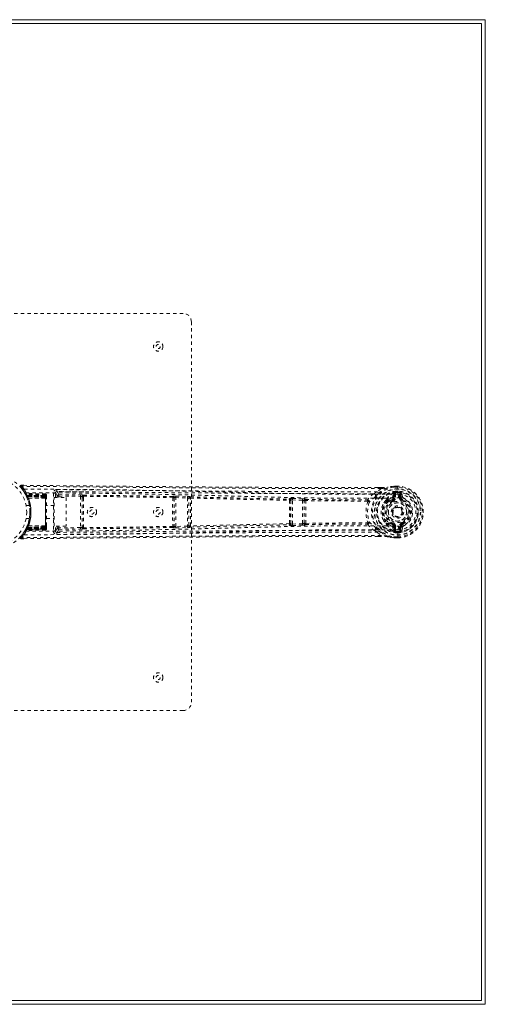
# Model space of a CAD drawing. Header units: inches. Extents: x -57 to 59, y -93 to 51.
# Tile 5 of 5: x 45 to 59, y 21 to 51. Entities that reach past the tile are written whole.
import ezdxf

# ---------------------------------------------------------------- set-up
doc = ezdxf.new("R2010")
doc.units = ezdxf.units.IN
doc.header["$MEASUREMENT"] = 0
doc.linetypes.add('SLD-Dashed', pattern=[0.075, 0.05, -0.025])
doc.linetypes.add('SLD-Solid', pattern=[0])

msp = doc.modelspace()

# ---------------------------------------------------------------- linework, layer by layer
at = {"color": 7, "linetype": 'SLD-Solid', "lineweight": 15}
for p, q in [((29.25, 50.508), (59, 50.508)), ((58.882, 50.39), (29.368, 50.39)), ((29.368, 50.39), (58.882, 50.39)), ((58.882, 20.876), (58.882, 50.39)), ((58.882, 50.39), (58.882, 20.876)), ((59, 50.508), (59, 20.758)), ((29.368, 20.876), (58.882, 20.876)), ((58.882, 20.876), (29.368, 20.876)), ((59, 20.758), (29.25, 20.758))]:
    msp.add_line(p, q, dxfattribs=at)
at = {"color": 7, "linetype": 'SLD-Dashed', "lineweight": 0}
for p, q in [((38.375, 41.633), (49.875, 41.633)), ((50.125, 41.383), (50.125, 29.883)), ((44.961, 36.39), (45.042, 36.289)), ((44.983, 36.44), (44.983, 36.41)), ((45.069, 36.439), (44.984, 36.44)), ((55.855, 36.34), (55.74, 36.244)), ((55.856, 36.369), (55.754, 36.368)), ((55.857, 36.37), (55.755, 36.37)), ((56.239, 36.412), (56.235, 36.412)), ((56.356, 36.413), (56.239, 36.412)), ((56.357, 36.412), (56.239, 36.411)), ((56.355, 36.383), (56.239, 36.383)), ((56.356, 36.409), (56.356, 36.413)), ((56.356, 36.356), (56.356, 36.409)), ((56.356, 36.333), (56.356, 36.356)), ((56.356, 36.327), (56.356, 36.333)), ((56.356, 36.177), (56.356, 36.327)), ((45.049, 36.279), (45.086, 36.219)), ((45.091, 36.215), (45.099, 36.202)), ((45.109, 36.184), (45.143, 36.117)), ((45.115, 36.201), (45.123, 36.187)), ((45.721, 36.18), (45.115, 36.201)), ((45.721, 36.166), (45.123, 36.187)), ((45.725, 36.145), (45.131, 36.168)), ((45.134, 36.168), (45.169, 36.1)), ((45.721, 36.148), (45.134, 36.168)), ((45.138, 36.128), (45.134, 36.137)), ((45.138, 36.128), (45.164, 36.141)), ((45.14, 36.123), (45.138, 36.128)), ((45.14, 36.161), (45.139, 36.156)), ((45.14, 36.123), (45.166, 36.136)), ((45.153, 36.097), (45.14, 36.123)), ((45.143, 36.117), (45.144, 36.116)), ((45.144, 36.115), (45.17, 36.127)), ((45.144, 36.115), (45.146, 36.111)), ((45.146, 36.111), (45.172, 36.123)), ((45.153, 36.097), (45.179, 36.109)), ((45.154, 36.093), (45.181, 36.105)), ((45.721, 36.141), (45.164, 36.141)), ((45.164, 36.141), (45.166, 36.136)), ((45.166, 36.136), (45.721, 36.136)), ((45.17, 36.099), (45.169, 36.1)), ((45.169, 36.1), (45.721, 36.081)), ((45.17, 36.127), (45.721, 36.127)), ((45.721, 36.08), (45.17, 36.099)), ((45.171, 36.053), (45.172, 36.05)), ((45.721, 36.123), (45.172, 36.123)), ((45.721, 36.109), (45.179, 36.109)), ((45.181, 36.105), (45.721, 36.105)), ((45.198, 36.056), (45.199, 36.054)), ((45.198, 36.056), (45.722, 36.051)), ((45.721, 36.05), (45.199, 36.054)), ((45.721, 36.166), (45.721, 36.18)), ((45.721, 36.081), (45.721, 36.148)), ((45.721, 36.136), (45.721, 35.131)), ((45.721, 35.143), (45.721, 36.123)), ((45.721, 36.105), (45.721, 36.109)), ((45.721, 36.105), (45.721, 35.161)), ((45.721, 36.081), (45.721, 36.08)), ((45.721, 36.05), (45.722, 36.051)), ((45.721, 35.217), (45.721, 36.05)), ((45.75, 36.14), (45.748, 36.14)), ((45.75, 36.149), (45.749, 36.153)), ((45.75, 36.148), (45.75, 36.148)), ((45.75, 36.135), (45.75, 36.14)), ((45.75, 36.127), (45.75, 36.136)), ((45.75, 36.123), (45.75, 36.127)), ((45.75, 36.051), (45.75, 36.118)), ((45.75, 35.217), (45.75, 36.049)), ((46.019, 36.205), (45.959, 36.205)), ((45.959, 36.205), (45.959, 35.061)), ((45.982, 35.209), (45.982, 36.07)), ((45.982, 36.07), (46.348, 36.07)), ((46.019, 36.07), (46.019, 36.205)), ((46.065, 36.25), (46.047, 36.247)), ((46.067, 36.249), (46.057, 36.249)), ((46.068, 36.25), (46.067, 36.249)), ((46.882, 36.242), (46.068, 36.249)), ((46.076, 36.113), (46.121, 36.113)), ((46.076, 36.07), (46.076, 36.113)), ((46.121, 36.113), (46.781, 36.106)), ((46.121, 36.07), (46.121, 36.113)), ((46.122, 36.157), (46.782, 36.15)), ((46.348, 36.07), (46.348, 35.209)), ((46.781, 36.106), (46.781, 35.161)), ((46.825, 36.097), (46.826, 36.049)), ((46.826, 36.049), (46.826, 35.217)), ((46.872, 36.059), (46.872, 36.108)), ((49.563, 36.106), (49.561, 36.1)), ((49.604, 36.055), (49.607, 36.061)), ((49.607, 36.061), (49.607, 35.205)), ((49.652, 35.198), (49.652, 36.068)), ((49.652, 36.068), (50.004, 36.058)), ((49.653, 36.113), (50.006, 36.102)), ((50.004, 36.058), (50.004, 35.209)), ((50.049, 36.044), (50.049, 36.044)), ((50.049, 35.222), (50.049, 36.044)), ((50.096, 36.089), (50.096, 36.089)), ((53.081, 36.021), (53.085, 36.034)), ((53.174, 35.267), (53.174, 35.999)), ((53.174, 35.999), (53.482, 35.987)), ((53.175, 36.044), (53.484, 36.032)), ((53.484, 36.032), (53.518, 36.029)), ((53.574, 36.012), (53.574, 36.013)), ((55.628, 36.185), (55.74, 36.244)), ((55.998, 35.986), (56.016, 35.998)), ((56.043, 36.005), (56.066, 36.005)), ((56.192, 36.007), (56.203, 36.014)), ((56.203, 35.98), (56.192, 36.007)), ((56.225, 36.207), (56.204, 36.091)), ((56.225, 36.207), (56.235, 36.217)), ((56.233, 36.062), (56.258, 36.192)), ((56.233, 36.062), (56.258, 36.062)), ((56.24, 36.22), (56.236, 36.217)), ((56.288, 36.192), (56.258, 36.192)), ((56.258, 36.192), (56.258, 36.062)), ((56.288, 36.062), (56.258, 36.062)), ((56.283, 36.232), (56.264, 36.226)), ((56.264, 36.226), (56.277, 36.226)), ((56.277, 36.226), (56.355, 36.227)), ((56.282, 36.261), (56.284, 36.232)), ((56.282, 36.261), (56.283, 36.261)), ((56.283, 36.261), (56.355, 36.262)), ((56.355, 36.232), (56.284, 36.232)), ((56.288, 36.192), (56.288, 36.062)), ((56.355, 36.227), (56.355, 36.232)), ((56.44, 36.178), (56.41, 36.178)), ((56.41, 36.062), (56.41, 36.178)), ((56.41, 36.062), (56.44, 36.062)), ((56.44, 36.178), (56.46, 36.062)), ((56.44, 36.062), (56.44, 36.178)), ((56.46, 36.062), (56.44, 36.062)), ((56.5, 36.09), (56.476, 36.209)), ((56.504, 36.002), (56.495, 35.98)), ((56.496, 36.006), (56.504, 36.002)), ((56.527, 36.057), (56.504, 36.002)), ((45.232, 35.833), (45.136, 35.833)), ((45.982, 35.828), (45.75, 35.828)), ((53.125, 35.976), (53.129, 35.989)), ((53.129, 35.989), (53.129, 35.277)), ((53.482, 35.987), (53.482, 35.279)), ((53.527, 35.969), (53.528, 35.968)), ((53.527, 35.297), (53.527, 35.969)), ((56.071, 35.981), (56.048, 35.981)), ((45.136, 35.433), (45.232, 35.433)), ((45.75, 35.438), (45.982, 35.438)), ((56.349, 35.477), (56.334, 35.477)), ((56.358, 35.477), (56.349, 35.477)), ((45.143, 35.149), (45.109, 35.083)), ((45.131, 35.098), (45.725, 35.121)), ((45.169, 35.166), (45.134, 35.098)), ((45.721, 35.119), (45.134, 35.098)), ((45.138, 35.138), (45.14, 35.143)), ((45.164, 35.125), (45.138, 35.138)), ((45.166, 35.131), (45.14, 35.143)), ((45.144, 35.151), (45.143, 35.149)), ((45.146, 35.155), (45.144, 35.151)), ((45.17, 35.139), (45.144, 35.151)), ((45.172, 35.143), (45.146, 35.155)), ((45.153, 35.169), (45.154, 35.173)), ((45.179, 35.158), (45.153, 35.169)), ((45.181, 35.161), (45.154, 35.173)), ((45.166, 35.131), (45.164, 35.125)), ((45.164, 35.125), (45.721, 35.126)), ((45.721, 35.131), (45.166, 35.131)), ((45.721, 35.185), (45.169, 35.166)), ((45.169, 35.166), (45.17, 35.168)), ((45.17, 35.168), (45.721, 35.187)), ((45.721, 35.139), (45.17, 35.139)), ((45.172, 35.216), (45.171, 35.213)), ((45.172, 35.143), (45.721, 35.143)), ((45.179, 35.158), (45.721, 35.158)), ((45.721, 35.161), (45.181, 35.161)), ((45.722, 35.215), (45.198, 35.21)), ((45.199, 35.212), (45.198, 35.21)), ((45.199, 35.212), (45.721, 35.217)), ((45.722, 35.215), (45.721, 35.217)), ((45.721, 35.187), (45.721, 35.185)), ((45.721, 35.119), (45.721, 35.185)), ((45.721, 35.158), (45.721, 35.161)), ((45.749, 35.114), (45.75, 35.118)), ((45.75, 35.148), (45.75, 35.215)), ((45.75, 35.14), (45.75, 35.144)), ((45.75, 35.13), (45.75, 35.14)), ((45.75, 35.126), (45.75, 35.131)), ((46.348, 35.209), (45.982, 35.209)), ((46.019, 35.061), (46.019, 35.209)), ((46.076, 35.209), (46.076, 35.154)), ((46.076, 35.154), (46.121, 35.154)), ((46.121, 35.209), (46.121, 35.154)), ((46.781, 35.161), (46.121, 35.154)), ((46.122, 35.109), (46.121, 35.154)), ((46.122, 35.109), (46.782, 35.116)), ((46.826, 35.217), (46.825, 35.17)), ((46.872, 35.158), (46.872, 35.207)), ((49.561, 35.166), (49.563, 35.16)), ((49.607, 35.205), (49.604, 35.211)), ((50.004, 35.209), (49.652, 35.198)), ((49.653, 35.153), (50.006, 35.164)), ((50.049, 35.223), (50.049, 35.222)), ((50.096, 35.177), (50.096, 35.178)), ((53.081, 35.246), (53.085, 35.233)), ((53.129, 35.277), (53.125, 35.29)), ((53.482, 35.279), (53.174, 35.267)), ((53.175, 35.223), (53.484, 35.235)), ((53.484, 35.235), (53.518, 35.237)), ((53.528, 35.298), (53.527, 35.297)), ((53.574, 35.253), (53.574, 35.254)), ((56.016, 35.269), (55.998, 35.28)), ((56.043, 35.262), (56.066, 35.262)), ((56.048, 35.285), (56.071, 35.285)), ((56.192, 35.259), (56.203, 35.286)), ((56.204, 35.252), (56.192, 35.259)), ((56.204, 35.175), (56.225, 35.06)), ((56.258, 35.075), (56.233, 35.204)), ((56.233, 35.204), (56.258, 35.204)), ((56.258, 35.204), (56.258, 35.075)), ((56.288, 35.204), (56.258, 35.204)), ((56.288, 35.204), (56.288, 35.075)), ((56.41, 35.204), (56.44, 35.204)), ((56.41, 35.088), (56.41, 35.204)), ((56.46, 35.204), (56.44, 35.088)), ((56.46, 35.204), (56.44, 35.204)), ((56.44, 35.088), (56.44, 35.204)), ((56.476, 35.058), (56.5, 35.177)), ((56.495, 35.286), (56.504, 35.264)), ((56.504, 35.264), (56.496, 35.26)), ((44.984, 34.826), (45.068, 34.827)), ((45.099, 35.065), (45.091, 35.051)), ((45.721, 35.087), (45.115, 35.066)), ((45.123, 35.079), (45.115, 35.066)), ((45.721, 35.1), (45.123, 35.079)), ((45.721, 35.087), (45.721, 35.1)), ((45.959, 35.061), (46.019, 35.061)), ((46.047, 35.02), (46.065, 35.016)), ((46.057, 35.017), (46.067, 35.017)), ((46.067, 35.017), (46.068, 35.017)), ((46.068, 35.017), (46.882, 35.024)), ((55.74, 35.022), (55.628, 35.082)), ((55.74, 35.022), (55.855, 34.926)), ((55.767, 34.898), (55.856, 34.898)), ((55.857, 34.897), (55.768, 34.896)), ((56.225, 35.06), (56.225, 35.06)), ((56.225, 35.06), (56.225, 35.06)), ((56.236, 35.05), (56.225, 35.06)), ((56.235, 34.854), (56.239, 34.854)), ((56.236, 35.05), (56.24, 35.046)), ((56.239, 34.884), (56.355, 34.883)), ((56.239, 34.855), (56.357, 34.855)), ((56.356, 34.854), (56.239, 34.854)), ((56.258, 35.075), (56.288, 35.075)), ((56.264, 35.04), (56.277, 35.04)), ((56.283, 35.035), (56.264, 35.04)), ((56.277, 35.04), (56.355, 35.04)), ((56.284, 35.035), (56.282, 35.005)), ((56.282, 35.005), (56.282, 35.005)), ((56.355, 35.005), (56.282, 35.005)), ((56.284, 35.035), (56.355, 35.034)), ((56.355, 35.04), (56.355, 35.034)), ((56.355, 35.005), (56.355, 35.005)), ((56.356, 35.09), (56.356, 35.09)), ((56.356, 34.94), (56.356, 35.09)), ((56.356, 34.934), (56.356, 34.94)), ((56.356, 34.911), (56.356, 34.934)), ((56.356, 34.858), (56.356, 34.911)), ((56.356, 34.854), (56.356, 34.858)), ((56.41, 35.088), (56.44, 35.088)), ((49.875, 29.633), (38.375, 29.633))]:
    msp.add_line(p, q, dxfattribs=at)
at = {"color": 7, "linetype": 'SLD-Dashed', "lineweight": 0, "flags": 128}
for points in [[(44.984, 36.437), (44.976, 36.435), (44.968, 36.432), (44.962, 36.427), (44.957, 36.42), (44.954, 36.413), (44.954, 36.406), (44.955, 36.398), (44.959, 36.392)], [(55.755, 36.37), (53.138, 36.372), (50.422, 36.39), (47.701, 36.414), (44.983, 36.44)], [(55.855, 36.34), (55.042, 36.339), (54.193, 36.34), (53.309, 36.342), (52.507, 36.346), (51.989, 36.349), (51.447, 36.352), (50.881, 36.356), (50.318, 36.361), (49.83, 36.365), (49.183, 36.37), (48.494, 36.377), (47.765, 36.384), (47.088, 36.39), (44.983, 36.41)], [(45.077, 36.321), (46.668, 36.316), (48.257, 36.297), (49.843, 36.267), (51.426, 36.229), (52.666, 36.199), (53.902, 36.176), (55.132, 36.166), (56.356, 36.176)], [(55.74, 36.244), (55, 36.244), (54.228, 36.245), (53.425, 36.248), (52.659, 36.252), (51.883, 36.257), (51.107, 36.263), (50.351, 36.269), (49.626, 36.276), (48.951, 36.282), (48.194, 36.289), (47.484, 36.296), (46.787, 36.303), (46.065, 36.31)], [(55.78, 36.202), (55.904, 36.302), (56.058, 36.382)], [(55.857, 36.37), (55.856, 36.37), (55.856, 36.369), (55.856, 36.367), (55.856, 36.363), (55.856, 36.358), (55.855, 36.352), (55.855, 36.346), (55.855, 36.34)], [(56.235, 36.412), (56.147, 36.401), (56.058, 36.382)], [(56.069, 36.384), (56.063, 36.384), (56.058, 36.382)], [(56.239, 36.412), (56.144, 36.4), (56.069, 36.384)], [(56.235, 36.412), (56.235, 36.411), (56.235, 36.409), (56.236, 36.406), (56.236, 36.403), (56.237, 36.398), (56.238, 36.393), (56.238, 36.388), (56.239, 36.383)], [(56.239, 36.383), (56.239, 36.389), (56.239, 36.395), (56.239, 36.401), (56.239, 36.405), (56.239, 36.409), (56.239, 36.412), (56.239, 36.413), (56.239, 36.412)], [(56.356, 36.413), (56.356, 36.413), (56.356, 36.412), (56.356, 36.41), (56.356, 36.406), (56.355, 36.401), (56.355, 36.396), (56.355, 36.39), (56.355, 36.383)], [(45.133, 36.212), (46.719, 36.206), (48.304, 36.185), (49.886, 36.153), (51.465, 36.112), (52.702, 36.081), (53.935, 36.056), (55.164, 36.047), (56.386, 36.059)], [(45.721, 36.18), (45.721, 36.177), (45.721, 36.168), (45.721, 36.156), (45.721, 36.141)], [(45.721, 36.127), (45.721, 36.142), (45.721, 36.154), (45.721, 36.163), (45.721, 36.166)], [(45.721, 36.148), (45.721, 36.148), (45.721, 36.146), (45.721, 36.142), (45.721, 36.137), (45.721, 36.131), (45.721, 36.124), (45.721, 36.117), (45.721, 36.109)], [(45.74, 36.07), (45.731, 36.076), (45.721, 36.08)], [(45.722, 36.051), (45.736, 36.066), (45.74, 36.07)], [(45.748, 36.127), (45.749, 36.131), (45.75, 36.133), (45.75, 36.134), (45.75, 36.134)], [(46.019, 36.205), (46.048, 36.182), (46.076, 36.113)], [(55.628, 36.185), (52.441, 36.193), (49.253, 36.219), (46.065, 36.25)], [(46.122, 36.157), (46.093, 36.227), (46.068, 36.248)], [(46.122, 36.157), (46.122, 36.153), (46.122, 36.143), (46.122, 36.129), (46.121, 36.113)], [(46.782, 36.15), (46.782, 36.146), (46.782, 36.136), (46.782, 36.121), (46.781, 36.106)], [(46.825, 36.097), (46.829, 36.114), (46.837, 36.124)], [(46.826, 36.049), (46.826, 35.845), (46.826, 35.639), (46.826, 35.427), (46.826, 35.217)], [(46.87, 36.141), (48.216, 36.125), (49.561, 36.1)], [(46.872, 36.108), (48.218, 36.091), (49.563, 36.066)], [(46.872, 36.059), (46.872, 35.848), (46.872, 35.633), (46.872, 35.419), (46.872, 35.207)], [(49.653, 36.113), (49.653, 36.112), (49.653, 36.108), (49.653, 36.104), (49.653, 36.098), (49.652, 36.092), (49.652, 36.085), (49.652, 36.077), (49.652, 36.068)], [(50.006, 36.102), (50.006, 36.101), (50.006, 36.098), (50.005, 36.093), (50.005, 36.088), (50.005, 36.081), (50.005, 36.074), (50.005, 36.066), (50.004, 36.058)], [(50.006, 36.102), (50.039, 36.101), (50.041, 36.1)], [(50.076, 36.084), (50.078, 36.085), (50.096, 36.089)], [(50.096, 36.089), (51.591, 36.053), (53.081, 36.021)], [(50.098, 36.054), (51.595, 36.018), (53.086, 35.985)], [(53.129, 35.989), (53.133, 35.994), (53.142, 35.998), (53.157, 36), (53.165, 36), (53.174, 35.999)], [(53.175, 36.044), (53.175, 36.042), (53.175, 36.039), (53.175, 36.034), (53.175, 36.029), (53.174, 36.022), (53.174, 36.015), (53.174, 36.007), (53.174, 35.999)], [(53.484, 36.032), (53.484, 36.027), (53.483, 36.016), (53.483, 36.002), (53.482, 35.987)], [(53.574, 36.012), (54.506, 36.002), (55.435, 36.001)], [(55.628, 36.185), (55.53, 36.101), (55.443, 36.003)], [(55.453, 35.955), (55.462, 35.96), (55.468, 35.967), (55.472, 35.975), (55.472, 35.983), (55.469, 35.99), (55.463, 35.997), (55.454, 36.001), (55.443, 36.003)], [(55.692, 36.107), (55.683, 36.097), (55.677, 36.092)], [(56.066, 36.005), (56.116, 36.036), (56.181, 36.064)], [(56.192, 36.007), (56.131, 35.981), (56.084, 35.953)], [(56.181, 36.064), (56.198, 36.077), (56.204, 36.091)], [(56.277, 36.226), (56.285, 36.21), (56.288, 36.192)], [(56.283, 36.232), (56.284, 36.232), (56.284, 36.232)], [(56.386, 36.059), (56.463, 36.053), (56.539, 36.031), (56.609, 35.991), (56.67, 35.938), (56.719, 35.872), (56.756, 35.797), (56.778, 35.717), (56.786, 35.633), (56.778, 35.55), (56.756, 35.469), (56.719, 35.394), (56.67, 35.329), (56.609, 35.275), (56.539, 35.236), (56.463, 35.213), (56.386, 35.208)], [(56.41, 36.178), (56.415, 36.202), (56.428, 36.221)], [(53.482, 35.987), (53.491, 35.986), (53.499, 35.985), (53.514, 35.98), (53.523, 35.975), (53.526, 35.972), (53.527, 35.97), (53.527, 35.969)], [(55.442, 35.965), (54.512, 35.966), (53.579, 35.977)], [(55.453, 35.955), (55.449, 35.962), (55.445, 35.964), (55.444, 35.965), (55.442, 35.965)], [(55.998, 35.986), (55.939, 35.911), (55.912, 35.861)], [(56.215, 35.952), (56.213, 35.958), (56.211, 35.963), (56.209, 35.967), (56.207, 35.971), (56.205, 35.975), (56.204, 35.978), (56.204, 35.979), (56.203, 35.98)], [(56.483, 35.952), (56.485, 35.958), (56.487, 35.963), (56.489, 35.967), (56.491, 35.971), (56.492, 35.975), (56.494, 35.978), (56.494, 35.979), (56.495, 35.98)], [(55.912, 35.406), (55.939, 35.355), (55.998, 35.28)], [(45.118, 35.099), (45.121, 35.106), (45.138, 35.138)], [(45.133, 35.054), (46.719, 35.061), (48.304, 35.081), (49.886, 35.114), (51.465, 35.154), (52.702, 35.186), (53.935, 35.21), (55.164, 35.22), (56.385, 35.208)], [(45.721, 35.187), (45.731, 35.19), (45.74, 35.197)], [(45.721, 35.158), (45.721, 35.15), (45.721, 35.142), (45.721, 35.135), (45.721, 35.129), (45.721, 35.124), (45.721, 35.121), (45.721, 35.119), (45.721, 35.119)], [(45.721, 35.1), (45.721, 35.104), (45.721, 35.112), (45.721, 35.125), (45.721, 35.139)], [(45.721, 35.126), (45.721, 35.111), (45.721, 35.098), (45.721, 35.09), (45.721, 35.087)], [(45.721, 35.118), (45.728, 35.12), (45.73, 35.12)], [(45.722, 35.215), (45.736, 35.2), (45.74, 35.197)], [(45.75, 35.132), (45.75, 35.132), (45.75, 35.133), (45.749, 35.136), (45.748, 35.14)], [(45.75, 35.119), (45.75, 35.119), (45.75, 35.12), (45.749, 35.122), (45.748, 35.126)], [(45.75, 35.147), (45.75, 35.149), (45.75, 35.15)], [(46.076, 35.154), (46.048, 35.085), (46.019, 35.061)], [(46.065, 35.016), (46.093, 35.04), (46.122, 35.109)], [(46.781, 35.161), (46.782, 35.145), (46.782, 35.131), (46.782, 35.12), (46.782, 35.116)], [(46.87, 35.126), (48.216, 35.142), (49.561, 35.166)], [(49.563, 35.2), (48.218, 35.175), (46.872, 35.158)], [(49.652, 35.198), (49.652, 35.19), (49.652, 35.182), (49.652, 35.175), (49.653, 35.168), (49.653, 35.162), (49.653, 35.158), (49.653, 35.155), (49.653, 35.153)], [(50.004, 35.209), (50.005, 35.201), (50.005, 35.193), (50.005, 35.185), (50.005, 35.179), (50.005, 35.173), (50.006, 35.169), (50.006, 35.166), (50.006, 35.164)], [(50.006, 35.164), (50.039, 35.166), (50.041, 35.166)], [(50.096, 35.178), (51.591, 35.213), (53.081, 35.246)], [(53.086, 35.281), (51.595, 35.248), (50.098, 35.212)], [(53.174, 35.267), (53.165, 35.267), (53.157, 35.267), (53.142, 35.269), (53.133, 35.272), (53.129, 35.277)], [(53.174, 35.267), (53.174, 35.259), (53.174, 35.251), (53.174, 35.244), (53.175, 35.238), (53.175, 35.232), (53.175, 35.228), (53.175, 35.225), (53.175, 35.223)], [(53.482, 35.279), (53.483, 35.271), (53.483, 35.264), (53.483, 35.256), (53.483, 35.25), (53.484, 35.244), (53.484, 35.24), (53.484, 35.237), (53.484, 35.235)], [(53.574, 35.254), (54.506, 35.265), (55.435, 35.266)], [(53.579, 35.29), (54.512, 35.301), (55.442, 35.301)], [(55.442, 35.301), (55.444, 35.302), (55.445, 35.302), (55.449, 35.305), (55.453, 35.311)], [(55.443, 35.263), (55.454, 35.265), (55.463, 35.27), (55.469, 35.276), (55.472, 35.284), (55.472, 35.292), (55.468, 35.3), (55.462, 35.306), (55.453, 35.311)], [(55.443, 35.263), (55.53, 35.166), (55.628, 35.082)], [(55.677, 35.175), (55.683, 35.169), (55.692, 35.16)], [(56.066, 35.262), (56.116, 35.231), (56.181, 35.202)], [(56.181, 35.202), (56.198, 35.189), (56.204, 35.175)], [(56.215, 35.314), (56.213, 35.309), (56.211, 35.304), (56.209, 35.299), (56.207, 35.295), (56.205, 35.291), (56.204, 35.289), (56.204, 35.287), (56.203, 35.286)], [(56.483, 35.314), (56.485, 35.309), (56.487, 35.304), (56.489, 35.299), (56.491, 35.295), (56.492, 35.291), (56.494, 35.289), (56.494, 35.287), (56.495, 35.286)], [(44.963, 34.875), (44.96, 34.868), (44.957, 34.86), (44.957, 34.851), (44.958, 34.844), (44.961, 34.837), (44.967, 34.831), (44.973, 34.828), (44.981, 34.827)], [(44.983, 34.856), (44.975, 34.864), (44.967, 34.871), (44.963, 34.875), (44.961, 34.877)], [(55.855, 34.926), (55.117, 34.927), (54.337, 34.927), (53.514, 34.925), (52.648, 34.921), (51.852, 34.917), (51.022, 34.911), (50.831, 34.91), (50.639, 34.908), (50.445, 34.907), (50.312, 34.906), (50.182, 34.905), (50.047, 34.904), (49.905, 34.902), (49.452, 34.898), (48.947, 34.894), (48.392, 34.889), (48.04, 34.885), (47.668, 34.882), (47.266, 34.878), (46.89, 34.874), (46.399, 34.869), (45.963, 34.865), (45.582, 34.862), (45.255, 34.859), (44.983, 34.856)], [(55.768, 34.896), (53.139, 34.894), (50.421, 34.877), (47.702, 34.852), (44.983, 34.826)], [(44.983, 34.826), (44.984, 34.827), (44.984, 34.829), (44.983, 34.835), (44.983, 34.845), (44.983, 34.851), (44.983, 34.856)], [(45.077, 34.945), (46.668, 34.951), (48.257, 34.969), (49.843, 35), (51.426, 35.037), (52.666, 35.067), (53.902, 35.09), (55.132, 35.1), (56.356, 35.09)], [(45.098, 35.059), (45.109, 35.066), (45.123, 35.07)], [(45.109, 35.066), (45.115, 35.067), (45.116, 35.067)], [(45.126, 35.097), (45.132, 35.098), (45.134, 35.098)], [(46.065, 35.016), (49.253, 35.047), (52.441, 35.073), (55.628, 35.082)], [(46.065, 34.956), (46.441, 34.96), (46.87, 34.964), (47.34, 34.969), (47.765, 34.973), (47.987, 34.975), (48.21, 34.977), (48.432, 34.979), (48.685, 34.982), (48.94, 34.984), (49.187, 34.987), (49.691, 34.991), (50.158, 34.995), (50.59, 34.999), (51.013, 35.003), (51.503, 35.007), (52.344, 35.012), (53.192, 35.017), (54.07, 35.021), (54.924, 35.022), (55.74, 35.022)], [(55.78, 35.065), (55.904, 34.964), (56.058, 34.884)], [(55.855, 34.926), (55.855, 34.92), (55.855, 34.914), (55.856, 34.908), (55.856, 34.903), (55.856, 34.899), (55.856, 34.897), (55.856, 34.896), (55.857, 34.897)], [(56.058, 34.884), (56.063, 34.883), (56.069, 34.883)], [(56.058, 34.884), (56.137, 34.868), (56.235, 34.854)], [(56.239, 34.854), (56.144, 34.867), (56.069, 34.883)], [(56.235, 34.854), (56.235, 34.855), (56.235, 34.857), (56.236, 34.86), (56.236, 34.864), (56.237, 34.868), (56.238, 34.873), (56.238, 34.878), (56.239, 34.884)], [(56.239, 34.854), (56.239, 34.854), (56.239, 34.855), (56.239, 34.857), (56.239, 34.861), (56.239, 34.866), (56.239, 34.871), (56.239, 34.877), (56.239, 34.884)], [(56.288, 35.075), (56.285, 35.057), (56.277, 35.04)], [(56.284, 35.035), (56.284, 35.035), (56.283, 35.035)], [(56.355, 35.034), (56.355, 35.031), (56.355, 35.024), (56.355, 35.015), (56.355, 35.005)], [(56.355, 34.883), (56.355, 34.877), (56.355, 34.871), (56.355, 34.865), (56.356, 34.86), (56.356, 34.857), (56.356, 34.854), (56.356, 34.853), (56.356, 34.854)], [(56.428, 35.045), (56.415, 35.065), (56.41, 35.088)]]:
    msp.add_lwpolyline(points, dxfattribs=at)
at = {"color": 7, "linetype": 'SLD-Dashed', "lineweight": 0}
for centre, radius in [((49.125, 40.633), 0.141), ((49.125, 40.633), 0.0625), ((44.125, 35.633), 1.125), ((44.125, 35.633), 1.03), ((56.349, 35.633), 0.7), ((56.349, 35.633), 0.69), ((56.349, 35.633), 0.623), ((47.125, 35.633), 0.141), ((49.125, 35.633), 0.141), ((56.349, 35.633), 0.32), ((56.349, 35.633), 0.275), ((56.349, 35.633), 0.188), ((56.349, 35.633), 0.157), ((56.349, 35.633), 0.142), ((56.349, 35.633), 0.139), ((56.349, 35.633), 0.138), ((47.125, 35.633), 0.0625), ((49.125, 35.633), 0.0625), ((49.125, 30.633), 0.141), ((49.125, 30.633), 0.0625)]:
    msp.add_circle(centre, radius, dxfattribs=at)
for centre, radius, start, end in [((49.875, 41.383), 0.25, 0, 90), ((44.983, 36.41), 0.03, 89.4692, 222.1525), ((45.014, 36.354), 0.0637, 118.6019, 145.8037), ((44.131, 35.638), 1.12, 34.6372, 42.1026), ((44.086, 35.635), 1.206, 34.6778, 41.8744), ((44.125, 35.633), 1.158, 317.8714, 42.1369), ((45.077, 36.291), 0.03, 90.2582, 214.0787), ((43.891, 35.648), 1.364, 24.4492, 29.5849), ((46.064, 36.205), 0.105, 89.3643, 180.0828), ((48.928, 36.268), 2.863, 179.1594, 180.3599), ((56.349, 35.633), 0.787, 98.3239, 261.6761), ((56.349, 35.633), 0.758, 98.3239, 261.6761), ((55.216, 39.962), 3.678, 280.0115, 283.2372), ((55.885, 37.571), 1.202, 268.6565, 278.8141), ((56.239, 36.383), 0.03, 90.2178, 95.2738), ((56.349, 35.633), 0.78, 270, 89.4852), ((56.349, 35.633), 0.75, 270.4562, 89.5438), ((56.349, 35.633), 0.78, 270.5288, 89.4712), ((44.125, 35.633), 1.127, 29.5266, 34.6575), ((45.116, 36.231), 0.03, 211.0781, 268.0157), ((45.124, 36.217), 0.0299, 210.3022, 268.0941), ((44.373, 35.777), 0.841, 28.7972, 30.3453), ((45.145, 36.171), 0.0429, 107.015, 155.8219), ((44.125, 35.633), 1.127, 330.4733, 29.5267), ((45.135, 36.198), 0.0299, 209.251, 268.1965), ((44.489, 35.642), 0.84, 36.4811, 41.7341), ((44.515, 35.659), 0.806, 35.5295, 40.9253), ((45.266, 36.184), 0.137, 179.4086, 203.5138), ((44.093, 35.633), 1.19, 330.88, 29.12), ((44.507, 35.649), 0.814, 34.3879, 39.6294), ((45.247, 36.152), 0.109, 181.2464, 210.4819), ((45.17, 36.13), 0.0297, 205.5277, 268.5237), ((45.171, 36.129), 0.0297, 205.4493, 268.523), ((44.36, 35.742), 0.869, 23.5582, 25.4825), ((44.126, 35.633), 1.155, 334.2142, 25.7858), ((44.572, 35.676), 0.733, 31.2391, 35.2436), ((45.182, 36.082), 0.031, 250.2215, 301.6898), ((44.126, 35.633), 1.155, 334.9105, 25.0895), ((45.182, 36.084), 0.0345, 254.8365, 301.042), ((44.126, 35.633), 1.155, 335.8865, 24.1135), ((44.162, 35.633), 1.12, 337.9256, 22.0744), ((45.72, 36.15), 0.03, 0.005, 88.0051), ((45.719, 36.148), 0.0305, 20.7134, 87.6435), ((45.72, 36.136), 0.03, 23.5014, 88.0176), ((45.72, 36.118), 0.03, 0.063, 88.0684), ((45.715, 36.113), 0.0353, 351.8109, 80.6791), ((45.728, 35.727), 0.409, 86.9333, 90.9903), ((45.724, 35.275), 0.853, 88.4209, 90.2202), ((45.728, 35.7), 0.424, 87.0419, 90.9594), ((45.728, 35.666), 0.443, 87.1656, 90.9155), ((45.728, 35.662), 0.444, 87.175, 90.9154), ((45.72, 36.051), 0.0299, 0.1875, 88.2039), ((45.723, 36.049), 0.0266, 0.7982, 51.4512), ((45.719, 36.136), 0.0315, 359.3094, 32.3695), ((45.866, 36.119), 0.119, 165.9048, 169.5579), ((46.064, 36.205), 0.045, 112.0112, 179.9787), ((46.121, 36.112), 0.0451, 89.6178, 179.5739), ((46.789, 36.029), 0.0773, 61.6245, 95.4612), ((46.795, 35.861), 0.289, 74.9811, 92.6477), ((46.865, 36.032), 0.0757, 85.3507, 121.8363), ((46.862, 35.995), 0.0652, 80.5401, 123.5508), ((46.868, 36.103), 0.0384, 87.0811, 145.3612), ((46.613, 36.115), 0.258, 358.4493, 5.7712), ((85.691, 35.633), 36.131, 179.3135, 180.6866), ((49.559, 36.055), 0.0451, 0.5782, 88.0294), ((49.427, 36.074), 0.136, 356.7392, 11.1128), ((49.626, 35.893), 0.222, 82.8806, 106.3595), ((49.562, 36.061), 0.0451, 0.5571, 88.0583), ((49.57, 36.01), 0.0567, 53.3833, 97.5207), ((82.636, 35.633), 33.035, 179.2677, 180.7323), ((49.638, 36.01), 0.0601, 76.9005, 121.4012), ((50.01, 35.995), 0.0626, 51.544, 95.5177), ((50.045, 35.982), 0.118, 64.6434, 92.0168), ((50.094, 36.044), 0.0451, 88.3738, 179.3674), ((50.093, 36.044), 0.0433, 112.777, 180.2199), ((50.087, 35.985), 0.0697, 80.9159, 123.0648), ((16.701, 35.633), 33.351, 359.2944, 0.7056), ((49.974, 36.062), 0.125, 356.4433, 12.238), ((16.527, 35.633), 33.574, 359.2814, 0.7187), ((53.079, 35.976), 0.0451, 0.8946, 87.3991), ((52.994, 35.992), 0.0919, 356.0233, 18.5447), ((53.148, 35.881), 0.165, 80.5927, 112.3682), ((53.084, 35.988), 0.0451, 0.8634, 87.5117), ((53.522, 35.936), 0.0933, 55.8688, 92.463), ((53.572, 35.968), 0.0451, 87.8572, 178.9584), ((53.573, 35.967), 0.0451, 87.8503, 178.9534), ((53.491, 35.982), 0.0889, 356.1807, 19.6195), ((55.436, 36.015), 0.0143, 266.6458, 302.4476), ((55.362, 35.969), 0.0794, 357.4858, 23.9501), ((55.44, 35.942), 0.0608, 343.4586, 86.3311), ((56.186, 35.365), 0.887, 125.0292, 140.8697), ((55.625, 36.124), 0.0608, 328.0299, 87.6192), ((57.354, 34.659), 2.204, 135.5684, 138.9423), ((56.349, 35.633), 0.632, 96.0642, 263.9358), ((55.293, 35.782), 0.643, 40.7397, 45.9133), ((56.349, 35.633), 0.602, 96.2697, 263.7303), ((56.444, 35.765), 0.497, 114.815, 153.6295), ((56.04, 35.96), 0.0444, 85.0133, 122.6908), ((56.445, 35.827), 0.439, 120.0691, 156.0862), ((55.998, 35.983), 0.0506, 358.2572, 25.6746), ((56.063, 35.975), 0.0305, 313.9353, 84.3677), ((56.02, 35.983), 0.0505, 358.2731, 25.7475), ((56.176, 36.033), 0.031, 301.5908, 80.0533), ((56.177, 36.064), 0.0567, 298.2291, 357.9791), ((56.169, 36.062), 0.089, 292.774, 0), ((56.203, 36.061), 0.0299, 1.0468, 89.0049), ((56.169, 36.062), 0.119, 292.774, 0.0002), ((56.272, 36.142), 0.0843, 95.4021, 112.6204), ((56.227, 36.192), 0.0305, 359.0382, 66.1699), ((56.349, 35.633), 0.629, 270.5443, 89.4557), ((57.249, 36.238), 0.895, 178.5066, 180.4045), ((56.349, 35.633), 0.599, 270.5443, 89.4557), ((56.349, 35.633), 0.593, 82.3909, 89.4476), ((56.362, 35.633), 0.543, 269.366, 90.634), ((56.144, 36.06), 0.242, 359.7374, 28.8235), ((56.529, 36.062), 0.119, 179.9998, 247.226), ((56.4, 36.017), 0.206, 68.3429, 82.3388), ((56.47, 36.179), 0.0299, 77.8918, 181.9538), ((56.529, 36.062), 0.089, 180, 247.226), ((56.49, 36.061), 0.0301, 72.3473, 178.5786), ((56.532, 36.068), 0.0715, 184.7825, 239.7584), ((56.544, 36.099), 0.0455, 191.3554, 247.4687), ((56.349, 35.633), 0.4, 292.774, 67.226), ((56.349, 35.633), 0.459, 292.774, 67.226), ((90.105, 35.633), 37.021, 179.4551, 180.5446), ((53.093, 35.925), 0.0607, 58.3014, 96.2243), ((86.004, 35.633), 32.881, 179.4018, 180.5982), ((53.567, 35.89), 0.0873, 81.8099, 116.8096), ((20.159, 35.633), 33.37, 359.4251, 0.5749), ((20.851, 35.633), 32.73, 359.399, 0.6008), ((56.363, 35.633), 0.965, 160.5264, 199.4747), ((56.29, 35.633), 0.844, 159.7729, 200.2271), ((55.434, 35.879), 0.0786, 36.2617, 76.6749), ((56.331, 35.633), 0.476, 151.4723, 208.5268), ((56.386, 35.633), 0.494, 136.9722, 223.0278), ((56.36, 35.633), 0.453, 129.7483, 230.2509), ((56.343, 35.633), 0.411, 129.0115, 230.9887), ((56.349, 35.633), 0.376, 112.774, 247.226), ((55.993, 35.946), 0.0404, 37.2307, 82.6865), ((56.349, 35.633), 0.346, 112.774, 247.226), ((56.049, 35.948), 0.0326, 91.6469, 137.8245), ((56.047, 35.953), 0.0371, 359.2789, 49.8297), ((56.349, 35.633), 0.275, 359.9999, 180.0001), ((56.349, 35.633), 0.346, 292.774, 67.226), ((56.349, 35.633), 0.376, 292.774, 67.226), ((56.349, 35.633), 0.275, 179.9999, 0.0001), ((56.349, 35.633), 0.156, 155.1542, 200.0596), ((44.268, 35.551), 0.963, 329.6257, 332.5176), ((44.103, 35.644), 1.154, 329.9245, 333.9569), ((44.125, 35.633), 1.127, 330.7812, 335.7088), ((44.49, 35.623), 0.838, 318.2599, 323.5249), ((44.513, 35.609), 0.808, 319.0841, 324.4611), ((44.506, 35.618), 0.815, 320.374, 325.6087), ((45.17, 35.136), 0.0297, 91.4798, 154.4732), ((45.171, 35.138), 0.0297, 91.4771, 154.5509), ((44.572, 35.59), 0.732, 324.7557, 328.7675), ((45.182, 35.184), 0.0311, 58.3255, 109.6427), ((45.182, 35.183), 0.0345, 58.958, 105.1625), ((45.72, 35.215), 0.0299, 271.7986, 359.8127), ((45.728, 35.604), 0.443, 269.0845, 272.8342), ((45.728, 35.6), 0.443, 269.0845, 272.8342), ((45.72, 35.148), 0.03, 271.9317, 359.9369), ((45.728, 35.566), 0.423, 269.0413, 272.9683), ((45.728, 35.562), 0.423, 269.0413, 272.9683), ((45.728, 35.541), 0.41, 269.0093, 273.0536), ((45.724, 35.951), 0.825, 269.7722, 271.6318), ((45.72, 35.13), 0.03, 271.9825, 336.5626), ((45.72, 35.117), 0.03, 271.9951, 359.9949), ((45.719, 35.118), 0.0305, 272.3645, 339.3703), ((45.724, 35.218), 0.0265, 308.3663, 359.3841), ((45.718, 35.131), 0.0315, 327.947, 0.6852), ((46.121, 35.154), 0.0451, 180.4263, 270.3576), ((46.789, 35.238), 0.0773, 264.5338, 298.3859), ((46.795, 35.405), 0.289, 267.3518, 285.0229), ((46.865, 35.233), 0.075, 238.0053, 274.8077), ((46.871, 35.171), 0.0456, 181.9238, 269.0019), ((46.862, 35.272), 0.0652, 236.4329, 279.4391), ((46.614, 35.152), 0.258, 354.2208, 1.5586), ((49.559, 35.211), 0.0451, 271.9707, 359.4216), ((49.428, 35.192), 0.136, 348.8656, 3.2808), ((49.57, 35.257), 0.057, 262.6119, 306.4839), ((49.562, 35.206), 0.0451, 271.9416, 359.4429), ((49.626, 35.373), 0.222, 253.641, 277.119), ((49.638, 35.256), 0.0601, 238.599, 283.0992), ((50.01, 35.271), 0.0626, 264.4816, 308.4567), ((50.045, 35.284), 0.118, 267.9892, 295.3627), ((50.095, 35.223), 0.0451, 180.6358, 271.6279), ((50.087, 35.281), 0.0697, 236.9346, 279.0846), ((50.094, 35.222), 0.0451, 180.6326, 271.6263), ((49.975, 35.204), 0.123, 347.659, 3.6598), ((53.079, 35.291), 0.0451, 272.6012, 359.105), ((52.994, 35.275), 0.092, 341.4682, 3.9878), ((53.084, 35.278), 0.0451, 272.4884, 359.1365), ((53.148, 35.385), 0.165, 247.6323, 279.4069), ((53.092, 35.342), 0.0612, 263.9369, 301.537), ((53.485, 35.338), 0.0588, 267.8374, 316.6326), ((53.522, 35.33), 0.0933, 267.5363, 304.1326), ((53.572, 35.298), 0.0451, 181.042, 272.1425), ((53.573, 35.299), 0.0451, 181.047, 272.1494), ((53.567, 35.376), 0.0873, 243.1896, 278.1911), ((53.492, 35.284), 0.088, 340.247, 3.9529), ((55.362, 35.298), 0.0795, 336.0544, 2.5097), ((55.436, 35.251), 0.0143, 57.5577, 93.3508), ((55.44, 35.324), 0.0608, 273.6688, 16.5415), ((55.434, 35.388), 0.0786, 283.3254, 323.7378), ((56.186, 35.901), 0.888, 219.1314, 234.97), ((55.625, 35.143), 0.0608, 272.3818, 31.9714), ((57.355, 36.609), 2.206, 221.0594, 224.4303), ((55.993, 35.32), 0.0404, 277.3022, 322.7802), ((56.439, 35.497), 0.491, 206.1271, 245.5129), ((56.04, 35.306), 0.0444, 237.3965, 274.9962), ((56.049, 35.318), 0.0326, 222.165, 268.3637), ((55.998, 35.284), 0.0506, 334.3185, 1.7498), ((56.445, 35.44), 0.44, 203.9344, 239.9021), ((56.063, 35.292), 0.0305, 275.6328, 46.0643), ((56.02, 35.283), 0.0504, 334.219, 1.7561), ((56.047, 35.313), 0.0371, 310.1677, 0.726), ((56.345, 35.698), 0.465, 235.8365, 250.7959), ((56.176, 35.233), 0.031, 280.1678, 58.1945), ((56.169, 35.204), 0.089, 360, 67.226), ((56.177, 35.203), 0.0565, 1.9539, 61.5693), ((56.203, 35.205), 0.0299, 270.9959, 358.9525), ((56.169, 35.204), 0.119, 359.9998, 67.226), ((56.136, 35.208), 0.249, 331.7043, 359.8625), ((56.529, 35.204), 0.119, 112.774, 180.0002), ((56.529, 35.204), 0.089, 112.774, 180), ((56.532, 35.199), 0.0714, 120.3136, 175.2489), ((56.491, 35.205), 0.0301, 181.4546, 287.619), ((56.544, 35.168), 0.0455, 112.5314, 168.6446), ((57.811, 35.781), 1.405, 201.5639, 203.983), ((44.983, 34.856), 0.03, 137.8474, 270.5308), ((44.131, 35.629), 1.12, 317.8962, 325.3622), ((44.09, 35.628), 1.2, 318.1039, 325.337), ((45.077, 34.975), 0.03, 145.9273, 269.7358), ((44.125, 35.633), 1.127, 325.3425, 330.4733), ((43.89, 35.619), 1.365, 330.4175, 335.5482), ((45.116, 35.036), 0.03, 91.9841, 148.922), ((44.131, 35.629), 1.12, 328.924, 329.8096), ((45.152, 35.016), 0.0707, 121.4573, 148.8939), ((45.124, 35.049), 0.0299, 91.9057, 149.698), ((45.145, 35.095), 0.0429, 204.1697, 252.9913), ((45.135, 35.068), 0.0299, 91.8037, 150.7488), ((45.135, 35.068), 0.03, 106.8699, 151.245), ((46.064, 35.061), 0.105, 179.9141, 270.6388), ((46.064, 35.062), 0.045, 180.0212, 247.9889), ((48.935, 34.999), 2.87, 179.642, 180.8398), ((55.293, 35.484), 0.643, 314.085, 319.2626), ((55.216, 31.305), 3.677, 76.7623, 79.9888), ((55.885, 33.695), 1.202, 81.1867, 91.3428), ((56.227, 35.074), 0.0305, 293.8302, 0.9616), ((56.28, 35.154), 0.115, 249.6938, 262.284), ((56.349, 35.633), 0.593, 270.5524, 277.6091), ((56.4, 35.249), 0.206, 277.6599, 291.6583), ((56.47, 35.087), 0.0299, 178.046, 282.1083), ((49.875, 29.883), 0.25, 270, 0)]:
    msp.add_arc(centre, radius, start, end, dxfattribs=at)

doc.saveas('drawing.dxf')
